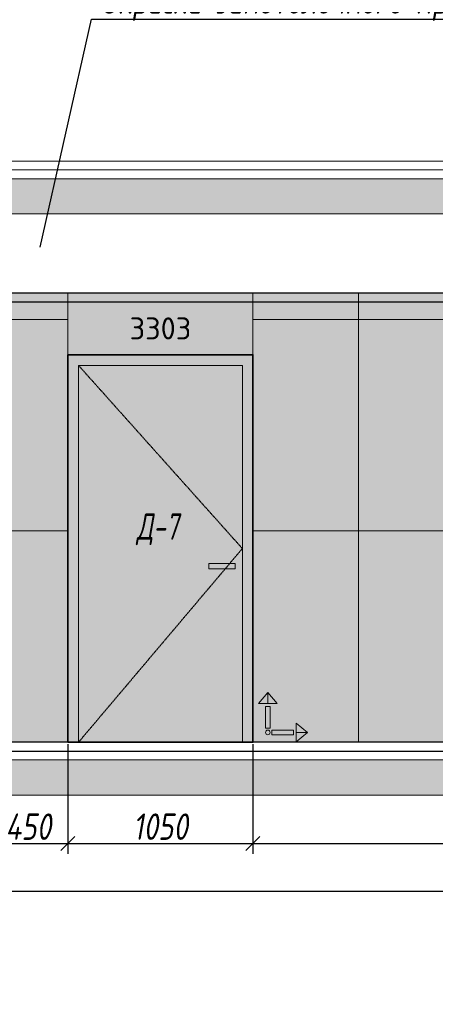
# Model space of a CAD drawing. Header units: millimetres. Extents: x -26888115 to 7466299, y -86687 to 22081.
# Tile 181 of 208: x 192102 to 194461, y 7076 to 12667. Entities that reach past the tile are written whole.
import ezdxf
from ezdxf import colors
from ezdxf.entities.mleader import LeaderData, LeaderLine
from ezdxf.math import Vec2, Vec3

# ---------------------------------------------------------------- set-up
doc = ezdxf.new("R2010")
doc.units = ezdxf.units.MM
doc.linetypes.add('( Hidden )', pattern=[0.375, 0.25, -0.125])
doc.linetypes.add('DASHDOT', pattern=[25.4, 12.7, -6.35, 0, -6.35])
doc.layers.get('Defpoints').update_dxf_attribs({"color": 31})
for name, color, linetype, lineweight in [('A-DETL-GENF', 7, 'Continuous', 5), ('meb', 26, 'Continuous', 15), ('Двери', 7, 'Continuous', 5), ('Отделка стен', 253, 'Continuous', 0)]:
    doc.layers.add(name, color=color, linetype=linetype, lineweight=lineweight)
doc.layers.add('dim_razv', color=7, linetype='DASHDOT', lineweight=9, true_color=0x285228)
doc.layers.add('pol', color=7, linetype='Continuous', lineweight=15, true_color=0x55666d)
doc.styles.add('fl_iso paper', font='isocpeur.ttf', dxfattribs={"width": 0.8, "oblique": 10})
doc.styles.add('GODT type AU', font='isocpeur.ttf')
doc.styles.add('In tre', font='isocpeur.ttf', dxfattribs={"width": 0.8, "oblique": 10})
doc.dimstyles.new('In tre 1_50', dxfattribs={"dimtxt": 150, "dimasz": 80, "dimexe": 60, "dimexo": 10, "dimgap": 20, "dimtad": 1, "dimdec": 0, "dimrnd": 5, "dimzin": 0, "dimdsep": 46, "dimtxsty": 'fl_iso paper', "dimblk": 'OBLIQUE', "dimcen": 0, "dimdle": 60, "dimadec": 0, "dimazin": 0, "dimtfac": 1, "dimtdec": 0, "dimtofl": 0, "dimtmove": 1, "dimatfit": 1, "dimfxl": 40, "dimtolj": 1, "dimtzin": 0, "dimarcsym": 1})

# ---------------------------------------------------------------- blocks, each defined once
blk = doc.blocks.new('_Oblique')
at = {"color": 0, "linetype": 'ByBlock', "lineweight": -2}
blk.add_line((-0.5, -0.5), (0.5, 0.5), dxfattribs=at)
blk = doc.blocks.new('*D146')
at = {"layer": 'Defpoints', "color": 0, "linetype": 'ByBlock', "transparency": 16777216}
for p in [(192376, 8564), (193426, 8564), (193426, 7989.8)]:
    blk.add_point(p, dxfattribs=at)
at = {"layer": 'dim_razv', "color": 0, "linetype": 'ByBlock', "lineweight": -2, "transparency": 16777216}
for p, q in [((192376, 8554), (192376, 7929.8)), ((193426, 8554), (193426, 7929.8)), ((192316, 7989.8), (193486, 7989.8))]:
    blk.add_line(p, q, dxfattribs=at)
at = {"layer": 'dim_razv', "color": 0, "linetype": 'ByBlock', "lineweight": -2, "transparency": 16777216, "xscale": 80, "yscale": 80, "zscale": 80, "rotation": 180}
blk.add_blockref('_Oblique', (192376, 7989.8), dxfattribs=at)
at = {"layer": 'dim_razv', "color": 0, "linetype": 'ByBlock', "lineweight": -2, "transparency": 16777216, "xscale": 80, "yscale": 80, "zscale": 80}
blk.add_blockref('_Oblique', (193426, 7989.8), dxfattribs=at)
at = {"layer": 'dim_razv', "color": 0, "linetype": 'ByBlock', "transparency": 16777216, "insert": (192901, 8084.8), "char_height": 150, "attachment_point": 5, "style": 'fl_iso paper'}
blk.add_mtext('\\A1;1050', dxfattribs=at)
blk = doc.blocks.new('*D147')
at = {"layer": 'Defpoints', "color": 0, "linetype": 'ByBlock', "transparency": 16777216}
for p in [(193426, 8564), (196516, 8264), (196516, 7989.8)]:
    blk.add_point(p, dxfattribs=at)
at = {"layer": 'dim_razv', "color": 0, "linetype": 'ByBlock', "lineweight": -2, "transparency": 16777216}
for p, q in [((193426, 8554), (193426, 7929.8)), ((196516, 8254), (196516, 7929.8)), ((193366, 7989.8), (196576, 7989.8))]:
    blk.add_line(p, q, dxfattribs=at)
at = {"layer": 'dim_razv', "color": 0, "linetype": 'ByBlock', "lineweight": -2, "transparency": 16777216, "xscale": 80, "yscale": 80, "zscale": 80, "rotation": 180}
blk.add_blockref('_Oblique', (193426, 7989.8), dxfattribs=at)
at = {"layer": 'dim_razv', "color": 0, "linetype": 'ByBlock', "lineweight": -2, "transparency": 16777216, "xscale": 80, "yscale": 80, "zscale": 80}
blk.add_blockref('_Oblique', (196516, 7989.8), dxfattribs=at)
at = {"layer": 'dim_razv', "color": 0, "linetype": 'ByBlock', "transparency": 16777216, "insert": (194971, 8084.8), "char_height": 150, "attachment_point": 5, "style": 'fl_iso paper'}
blk.add_mtext('\\A1;3090', dxfattribs=at)
blk = doc.blocks.new('*D155')
at = {"layer": 'Defpoints', "color": 0, "linetype": 'ByBlock', "transparency": 16777216}
for p in [(176786, 8264), (196516, 8264), (196516, 7717.8)]:
    blk.add_point(p, dxfattribs=at)
at = {"layer": 'dim_razv', "color": 0, "linetype": 'ByBlock', "lineweight": -2, "transparency": 16777216}
for p, q in [((176786, 8254), (176786, 7657.8)), ((196516, 8254), (196516, 7657.8)), ((176726, 7717.8), (196576, 7717.8))]:
    blk.add_line(p, q, dxfattribs=at)
at = {"layer": 'dim_razv', "color": 0, "linetype": 'ByBlock', "lineweight": -2, "transparency": 16777216, "xscale": 80, "yscale": 80, "zscale": 80, "rotation": 180}
blk.add_blockref('_Oblique', (176786, 7717.8), dxfattribs=at)
at = {"layer": 'dim_razv', "color": 0, "linetype": 'ByBlock', "lineweight": -2, "transparency": 16777216, "xscale": 80, "yscale": 80, "zscale": 80}
blk.add_blockref('_Oblique', (196516, 7717.8), dxfattribs=at)
at = {"layer": 'dim_razv', "color": 0, "linetype": 'ByBlock', "transparency": 16777216, "insert": (186651, 7812.8), "char_height": 150, "attachment_point": 5, "style": 'fl_iso paper'}
blk.add_mtext('\\A1;19730', dxfattribs=at)
blk = doc.blocks.new('*D181')
at = {"layer": 'Defpoints', "color": 0, "linetype": 'ByBlock', "transparency": 16777216}
for p in [(191926, 8714), (192376, 8564), (192376, 7989.8)]:
    blk.add_point(p, dxfattribs=at)
at = {"layer": 'dim_razv', "color": 0, "linetype": 'ByBlock', "lineweight": -2, "transparency": 16777216}
for p, q in [((191926, 8704), (191926, 7929.8)), ((192376, 8554), (192376, 7929.8)), ((191866, 7989.8), (192436, 7989.8))]:
    blk.add_line(p, q, dxfattribs=at)
at = {"layer": 'dim_razv', "color": 0, "linetype": 'ByBlock', "lineweight": -2, "transparency": 16777216, "xscale": 80, "yscale": 80, "zscale": 80, "rotation": 180}
blk.add_blockref('_Oblique', (191926, 7989.8), dxfattribs=at)
at = {"layer": 'dim_razv', "color": 0, "linetype": 'ByBlock', "lineweight": -2, "transparency": 16777216, "xscale": 80, "yscale": 80, "zscale": 80}
blk.add_blockref('_Oblique', (192376, 7989.8), dxfattribs=at)
at = {"layer": 'dim_razv', "color": 0, "linetype": 'ByBlock', "transparency": 16777216, "insert": (192151, 8084.8), "char_height": 150, "attachment_point": 5, "style": 'fl_iso paper'}
blk.add_mtext('\\A1;450', dxfattribs=at)
blk = doc.blocks.new('1')
at = {"layer": 'pol', "linetype": 'ByBlock'}
h = blk.add_hatch(color=1, dxfattribs=at)
h.paths.add_polyline_path([(35776.4, 73135.4), (35803.1, 73135.4), (35803.1, 73259), (35776.4, 73259)])
h.paths.add_polyline_path([(35789.8, 73274.6), (35843.2, 73274.6), (35789.8, 73338.2)])
h.paths.add_polyline_path([(35789.8, 73274.6), (35736.3, 73274.6), (35789.8, 73338.2)])
edge = h.paths.add_edge_path()
edge.add_arc((35789.8, 73110.5), 13.4, 0, 360)
h = blk.add_hatch(color=1, dxfattribs=at)
h.paths.add_polyline_path([(35813.3, 73097.1), (35813.3, 73123.9), (35936.9, 73123.9), (35936.9, 73097.1)])
h.paths.add_polyline_path([(35952.5, 73110.5), (35952.5, 73164), (36016.1, 73110.5)])
h.paths.add_polyline_path([(35952.5, 73110.5), (35952.5, 73057), (36016.1, 73110.5)])
at = {"layer": 'pol', "color": 1, "linetype": 'ByBlock'}
for points in [[(35789.8, 73274.6), (35736.3, 73274.6), (35789.8, 73338.2), (35789.8, 73274.6)], [(35789.8, 73274.6), (35843.2, 73274.6), (35789.8, 73338.2), (35789.8, 73274.6)], [(35952.5, 73110.5), (35952.5, 73164), (36016.1, 73110.5), (35952.5, 73110.5)], [(35952.5, 73110.5), (35952.5, 73057), (36016.1, 73110.5), (35952.5, 73110.5)]]:
    blk.add_lwpolyline(points, dxfattribs=at)
for points in [[(35776.4, 73135.4), (35803.1, 73135.4), (35803.1, 73259), (35776.4, 73259)], [(35813.3, 73097.1), (35813.3, 73123.9), (35936.9, 73123.9), (35936.9, 73097.1)]]:
    blk.add_lwpolyline(points, close=True, dxfattribs=at)
blk.add_circle((35789.8, 73110.5), 13.4, dxfattribs=at)

msp = doc.modelspace()

# ---------------------------------------------------------------- hatches: boundary and pattern name
at = {"layer": 'A-DETL-GENF'}
h = msp.add_hatch(dxfattribs=at)
h.set_pattern_fill('ANSI35', color=256, scale=20, style=0)
h.set_pattern_definition([(45, (32373.26, 722.8), (-89.80256, 89.80256), []), (45, (32463.07, 722.8), (-89.80256, 89.80256), [158.75, -31.75, 0, -31.75])])
h.paths.add_polyline_path([(154647.4, 11564), (198584.9, 11564), (198584.9, 11764), (154647.4, 11764)])
h.paths.add_polyline_path([(154647.4, 8264), (198584.9, 8264), (198584.9, 8464), (154647.4, 8464)])
at = {"layer": 'dim_razv', "true_color": 0xeceae4, "transparency": 33554687}
h = msp.add_hatch(dxfattribs=at)
h.set_pattern_fill('AR-SAND', color=254, scale=3, angle=315)
h.paths.add_polyline_path([(155506, 8564), (155506, 11114), (162286, 11114), (162286, 8564), (161756, 8564), (161756, 10764), (160156, 10764), (160156, 8564)])
h.paths.add_polyline_path([(163986, 8564), (163986, 11114), (175456, 11114), (175456, 8564), (175226, 8564), (175226, 10764), (173776, 10764), (173776, 8564), (166506, 8564), (166506, 10744), (164546, 10744), (164546, 8564)])
h.paths.add_polyline_path([(172651, 8614), (173451, 8614), (173451, 9264), (172651, 9264)], flags=16)
h.paths.add_polyline_path([(176506, 11114), (179466, 11114), (179466, 8564), (176506, 8564)])
h.paths.add_polyline_path([(180516, 11114), (192376, 11114), (192376, 8564), (180516, 8564)])
h.paths.add_polyline_path([(182126, 9994), (182876, 9994), (182876, 8644), (182126, 8644)], flags=16)
h.paths.add_polyline_path([(194961, 9994), (195711, 9994), (195711, 8644), (194961, 8644)], flags=16)
h.paths.add_polyline_path([(193426, 11114), (196771, 11114), (196771, 8564), (193426, 8564)])
h.paths.add_polyline_path([(197821, 11114), (198076, 11114), (198076, 8564), (197821, 8564)])
at = {"layer": 'dim_razv', "true_color": 0xcccccc}
h = msp.add_hatch(dxfattribs=at)
h.set_pattern_fill('AR-SAND', color=254, scale=3, angle=315)
h.set_pattern_definition([(352.5, (71748.94, -2574.63), (100.42605, 107.2144), [0, -115.824, 0, -129.54, 0, -123.825]), (322.5, (71748.94, -2574.63), (247.41986, 56.70328), [0, -62.484, 0, -104.394, 0, -40.005]), (282.5, (71682.67, -2508.36), (168.0997, -167.48995), [0, -38.1, 0, -137.16, 0, -179.07]), (272.5, (71682.67, -2508.36), (209.26523, -114.68433), [0, -19.05, 0, -89.916, 0, -102.87])])
h.paths.add_polyline_path([(193176, 9579), (193326, 9579), (193326, 9549), (193176, 9549)])
at = {"layer": 'meb', "lineweight": 9, "true_color": 0x000000, "transparency": 33554687}
h = msp.add_hatch(dxfattribs=at)
h.set_pattern_fill('WOOD6', color=18, scale=500, angle=70, pattern_type=2)
h.set_pattern_definition([(65.6014, (38847.9, 13734.75), (171.008879, 469.846507), [32.596, -6486.6055]), (74.3987, (38885.486, 13721.068), (1582.275289, 5809.165425), [32.596, -6486.6065]), (66.9874, (38673.623, 13782.217), (171.0084906, 469.846981), [47.5655, -9465.5815]), (73.0127, (38645.432, 13792.478), (2608.34782, 8628.2388574), [47.5655, -9465.5825]), (65.4262, (38793.002, 13722.804), (2692.964117, 5936.9969055), [62.6995, -12477.2345]), (74.5739, (38919.86, 13676.631), (1582.2764426, 5809.1649888), [62.6995, -12477.2365]), (68.1525, (38705.649, 13738.635), (171.0092826, 469.8465317), [77.5405, -15430.521]), (71.8476, (38592.89, 13779.678), (4660.4585783, 14266.3986336), [77.5405, -15430.522]), (63.4182, (38745.162, 13737.556), (2008.926161, 4057.6106541), [65.4315, -13020.817]), (74.5739, (38971.544, 13657.82), (1582.2764426, 5809.1649888), [62.6995, -12477.2365]), (71.8476, (38552.954, 13794.214), (4660.4585783, 14266.3986336), [77.5405, -15430.522]), (70, (38858.25, 13361.2), (-469.8463, 171.01), [70, -430]), (70, (38806.57, 13380), (-469.8463, 171.01), [70, -430]), (70, (38689.1, 13422.74), (-469.8463, 171.01), [70, -430]), (69.209, (38615.3424, 13449.5903), (12954.03862925, 34127.60422081), [72.507, -72434.4025]), (69.5225, (38577.912, 13463.214), (171.01042241, 469.84603378), [100.0035, -59902.08]), (82.609, (38536.997, 13478.106), (4409.75308902, 34044.93653618), [48.674, -38890.441]), (61.4686, (38552.853, 13472.334), (1666.9538994, 3117.900554), [50.5595, -10061.3315]), (70.4775, (38513.7, 13486.585), (19880.30710864, 56082.73736222), [100.0035, -59902.08]), (70.7899, (38476.268, 13500.209), (11839.88184324, 34001.03541368), [72.507, -36430.962]), (70.7899, (38436.3314, 13514.745), (11839.88184324, 34001.03541368), [72.507, -36430.962]), (76.0724, (38713.051, 13488.52), (3378.7563056, 13668.722228), [118.163, -23514.439]), (63.9277, (38830.512, 13445.767), (4188.85944166, 8585.06869065), [118.163, -23514.4345]), (76.0724, (38641.079, 13517.376), (3378.7563056, 13668.722228), [118.163, -23514.439]), (63.9277, (38500.126, 13568.668), (4188.85944166, 8585.06869065), [118.163, -23514.4345]), (85.9453, (38792.3, 13523.525), (43.186263, 1580.547963), [36.4005, -3603.6525]), (80.954, (38757.263, 13485.73), (385.2068691, 2520.240605), [78.9385, -15708.7115]), (59.0461, (38794.85, 13472.05), (6795.4575344, 11360.9666392), [78.9385, -15708.706]), (80.954, (38612.897, 13556.898), (385.2068691, 2520.240605), [78.9385, -15708.7115]), (59.0461, (38547.119, 13580.84), (6795.4575344, 11360.9666392), [78.9385, -15708.706]), (74.7636, (38667.344, 13494.514), (1411.268487, 5339.318), [120.416, -5900.381]), (63.9277, (38882.195, 13426.956), (4188.85944166, 8585.06869065), [118.163, -23514.4345]), (63.9277, (38460.189, 13583.204), (4188.85944166, 8585.06869065), [118.163, -23514.4345]), (46.8016, (38564.2, 13569.3), (1794.733447, 2007.214747), [38.079, -3769.802]), (63.9911, (38543.258, 13526.375), (2179.9383233, 4527.455938), [47.7625, -9504.722]), (73.3664, (38733.606, 13406.546), (2266.322845, 7688.5481597), [82.6425, -8432.05]), (66.6337, (38762.073, 13396.185), (171.00869, 469.8466143), [82.6425, -8432.049]), (71.5911, (38648.389, 13437.562), (5515.5177835, 16615.6266733), [60.023, -17946.92]), (70, (38741.5, 13603.2), (-469.8463, 171.01), [62.5, -437.5]), (70, (38882.45, 13551.9), (-469.8463, 171.01), [62.5, -437.5]), (51.5652, (38824.8, 13642.06), (171.00867, 469.84671), [31.623, -1549.5145]), (63.2903, (38805.57, 13603.83), (2008.926495, 4057.6104033), [42.793, -8515.826]), (76.3401, (38794.876, 13559.835), (898.24016, 3929.77849), [45.277, -4482.415]), (80.6196, (38839.313, 13594.21), (385.2061187, 2520.240567), [40.697, -8098.712]), (92.6198, (38845.946, 13634.362), (-212.463999, 3801.952825), [32.5, -6467.497]), (70, (38769.67, 13563.7), (-469.8463, 171.01), [95, -405]), (70, (38835.45, 13539.75), (-469.8463, 171.01), [95, -405]), (73.3664, (38625.308, 13634.855), (2266.322845, 7688.5481597), [85.147, -8429.5455]), (66.6337, (38587.72, 13648.535), (171.00869, 469.8466143), [85.147, -8429.545]), (70, (38934.13, 13533.1), (-469.8463, 171.01), [62.5, -437.5]), (51.5652, (38792.3, 13523.53), (171.00867, 469.84671), [55.34, -1525.7975]), (65.2365, (38826.703, 13566.874), (171.009178, 469.846743), [30.104, -5990.692]), (77.4314, (38577.002, 13516.754), (1625.459454, 7389.714305), [57.987, -11539.4265]), (88.4349, (38589.62, 13573.35), (-127.82536, 1110.70212), [23.717, -1557.4215]), (63.66, (38762.87, 13661.94), (171.008346, 469.847107), [67.9155, -4459.7755]), (76.3401, (38903.82, 13610.637), (898.24016, 3929.77849), [67.9155, -4459.7765]), (71.273, (38669.521, 13632.065), (7054.6075495, 20844.2438088), [112.528, -22393.0265]), (68.7271, (38552.052, 13674.815), (171.0088508, 469.8466633), [112.528, -22393.0255]), (61.0275, (38802.166, 13652.957), (3162.809465, 5765.986942), [48.0885, -9569.6]), (70, (38699, 13610.7), (-469.8463, 171.01), [135, -365]), (76.3401, (38955.505, 13591.826), (898.24016, 3929.77849), [67.9155, -4459.7765]), (68.7271, (38512.115, 13689.351), (171.0088508, 469.8466633), [112.528, -22393.0255]), (60.5378, (38825.46, 13695.03), (171.009083, 469.84671), [45.6205, -2995.7595]), (70, (38649.7, 13716.44), (-469.8463, 171.01), [70, -430]), (70, (38621.5, 13726.7), (-469.8463, 171.01), [70, -430]), (79.211, (38867.944, 13629.016), (556.2152697, 2990.0877084), [93.7085, -18647.955]), (76.4916, (38593.8258, 13928.33), (14455.54399161, 60185.545455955), [57.862, -83980.958]), (76.4916, (38633.7628, 13913.794), (14455.54399161, 60185.545455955), [57.862, -83980.958]), (80.0418, (38670.6607, 13876.4108), (8425.60322164, 48013.86418706), [81.2445, -57297.7555]), (62.093, (38692.218, 13825.997), (6838.6377563, 12941.5171704), [121.152, -18051.623]), (63.5515, (38760.5792, 13867.627), (13892.44688303, 27933.073674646), [57.866, -89005.62]), (67.1373, (38790.471, 13832.803), (171.0122466, 469.845349), [50.0625, -9962.4325]), (71.7899, (38835.107, 13816.557), (4831.4685046, 14736.2447852), [80.039, -15927.7715]), (70, (38891.07, 13838.75), (-469.8463, 171.01), [40, -460]), (70, (38919.26, 13828.5), (-469.8463, 171.01), [40, -460]), (68.2101, (38947.87, 13775.515), (171.0098556, 469.8463527), [80.039, -15927.7715]), (68.2101, (38999.553, 13756.704), (171.0098556, 469.8463527), [80.039, -15927.7715]), (66.4238, (38819.077, 13779.825), (171.009185, 469.8468474), [40.078, -7975.5305]), (73.5763, (38936.538, 13737.072), (2095.3090965, 7218.702968), [40.078, -7975.5315]), (66.4238, (38734.504, 13810.606), (171.009185, 469.8468474), [40.078, -7975.5305]), (73.5763, (38617.044, 13853.355), (2095.3090965, 7218.702968), [40.078, -7975.5315]), (66.4238, (38861.363, 13764.434), (171.009185, 469.8468474), [40.078, -7975.5305]), (73.5763, (38894.252, 13752.463), (2095.3090965, 7218.702968), [40.078, -7975.5315]), (66.4238, (38774.44, 13796.07), (171.009185, 469.8468474), [40.078, -7975.5305]), (73.5763, (38988.22, 13718.26), (2095.3090965, 7218.702968), [40.078, -7975.5315]), (73.5763, (38577.107, 13867.89), (2095.3090965, 7218.702968), [40.078, -7975.5315]), (73.5763, (38659.33, 13837.968), (2095.3090965, 7218.702968), [40.078, -7975.5315]), (63.66, (38750.535, 13847.34), (171.008346, 469.847107), [22.6385, -4505.0525]), (76.3401, (38628.37, 13891.8), (898.24016, 3929.77849), [22.6385, -4505.0535]), (76.3401, (38588.435, 13906.34), (898.24016, 3929.77849), [22.6385, -4505.0535]), (70.2731, (38877.4, 13801.17), (-469.8466, 171.0099), [40.0005, -460.005]), (70, (38905.6, 13790.9), (-469.8463, 171.01), [40, -460]), (51.5652, (38709.12, 13923.6), (171.00867, 469.84671), [23.717, -1557.4205]), (92.6198, (38709.12, 13923.603), (-212.463999, 3801.952825), [24.375, -6475.622]), (71.5911, (38809.922, 13878.933), (5515.5177835, 16615.6266733), [30.012, -17976.931])])
h.paths.add_polyline_path([(192376, 10764), (193426, 10764), (193426, 11114), (192376, 11114)])
h.paths.add_polyline_path([(192376, 10764), (193426, 10764), (193426, 8564), (192376, 8564)])

# ---------------------------------------------------------------- linework, layer by layer
at = {"lineweight": 13}
for points in [[(154647.4, 11814), (198584.9, 11814), (198584.9, 11864), (154647.4, 11864)], [(198584.9, 11764), (154647.4, 11764), (154647.4, 11814), (198584.9, 11814)], [(154647.4, 11564), (198584.9, 11564), (198584.9, 11764), (154647.4, 11764)], [(180516, 11114), (192376, 11114), (192376, 8564), (180516, 8564)], [(192376, 10764), (193426, 10764), (193426, 11114), (192376, 11114)], [(193426, 11114), (196771, 11114), (196771, 8564), (193426, 8564)], [(192436, 10704), (193366, 10704), (193366, 8564), (192436, 8564)], [(193176, 9579), (193326, 9579), (193326, 9549), (193176, 9549)], [(154647.4, 8264), (198584.9, 8264), (198584.9, 8464), (154647.4, 8464)]]:
    msp.add_lwpolyline(points, close=True, dxfattribs=at)
at = {"lineweight": 30}
msp.add_lwpolyline([(198076, 11114), (155506, 11114), (155506, 11064), (198076, 11064)], close=True, dxfattribs=at)
at = {"lineweight": 35}
msp.add_lwpolyline([(192376, 10764), (193426, 10764), (193426, 8564), (192376, 8564)], close=True, dxfattribs=at)
at = {"linetype": '( Hidden )', "lineweight": 13, "ltscale": 10}
msp.add_lwpolyline([(192436, 10704), (193366, 9664), (192436, 8564)], dxfattribs=at)
at = {"lineweight": 30}
for points in [[(198076, 8564), (155506, 8564)], [(155506, 8514), (198076, 8514)]]:
    msp.add_lwpolyline(points, dxfattribs=at)
at = {"lineweight": 13}
for points in [[(198276, 8514), (198584.9, 8514), (198584.9, 8464), (154647.4, 8464), (154647.4, 8514), (155306, 8514)], [(155506, 8514), (198076, 8514)]]:
    msp.add_lwpolyline(points, dxfattribs=at)
at = {"layer": 'Отделка стен', "transparency": 33554687}
for points in [[(191916, 11114), (191916, 10964), (192376, 10964), (192376, 11114)], [(193426, 11114), (193426, 10964), (194026, 10964), (194026, 11114)], [(194026, 11114), (194026, 10964), (194626, 10964), (194626, 11114)], [(191916, 10964), (191916, 9764), (192376, 9764), (192376, 10964)], [(193426, 10964), (193426, 9764), (194026, 9764), (194026, 10964)], [(194026, 10964), (194026, 9764), (194626, 9764), (194626, 10964)], [(191916, 9764), (191916, 8564), (192376, 8564), (192376, 9764)], [(193426, 9764), (193426, 8564), (194026, 8564), (194026, 9764)], [(194026, 9764), (194026, 8564), (194626, 8564), (194626, 9764)]]:
    msp.add_lwpolyline(points, close=True, dxfattribs=at)

# ---------------------------------------------------------------- block references
at = {"linetype": 'ByBlock', "xscale": 0.9938708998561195, "yscale": 0.9938708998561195, "zscale": 0.9938708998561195}
msp.add_blockref('1', (157940.1, -64042.3), dxfattribs=at)

# ---------------------------------------------------------------- texts
at = {"layer": 'dim_razv', "color": 254, "true_color": 0xcccccc, "insert": (192901, 10914), "char_height": 125, "attachment_point": 5, "style": 'GODT type AU'}
msp.add_mtext_dynamic_manual_height_columns('3303', width=166.384, gutter_width=12.5, heights=[0], dxfattribs=at)
at = {"layer": 'Двери', "lineweight": 0, "insert": (192885.1, 9773.4), "char_height": 150, "attachment_point": 5, "style": 'fl_iso paper'}
msp.add_mtext_dynamic_manual_height_columns('{\\W0.7;Д-7}', width=190.261, gutter_width=1350, heights=[0], dxfattribs=at)

# ---------------------------------------------------------------- dimensions: what is measured, and where the dimension line sits
at = {"layer": 'dim_razv', "linetype": 'ByBlock'}
for base, p1, p2, picture, middle in [((192376, 7989.8), (191926, 8714), (192376, 8564), '*D181', (192151, 8084.8)), ((193426, 7989.8), (192376, 8564), (193426, 8564), '*D146', (192901, 8084.8)), ((196516, 7989.8), (193426, 8564), (196516, 8264), '*D147', (194971, 8084.8)), ((196516, 7717.8), (176786, 8264), (196516, 8264), '*D155', (186651, 7812.8))]:
    dim = msp.add_linear_dim(base=base, p1=p1, p2=p2, dimstyle='In tre 1_50', dxfattribs=at)
    dim.commit()
    dim.dimension.update_dxf_attribs({"geometry": picture, "text_midpoint": middle})

# ---------------------------------------------------------------- leaders
at = {"layer": 'dim_razv', "color": 0, "linetype": 'ByBlock'}
ml = msp.add_multileader_mtext('Standard', dxfattribs=at)
ml.set_content('Отделка дверного полотна и стены над дверным проемом в один цвет,\\Pотделка над дверью - дверным добором', style='In tre')
ml.set_leader_properties()
ml.build(insert=Vec2(0, 0))
ml.multileader.update_dxf_attribs({"text_left_attachment_type": 6, "text_right_attachment_type": 6, "dogleg_length": 1, "arrow_head_size": 0, "scale": 50})
ctx = ml.context
ctx.base_point, ctx.scale, ctx.char_height, ctx.arrow_head_size, ctx.landing_gap_size, ctx.plane_origin = Vec3(180862.2, 13244.7), 50, 150, 0, 4.5, Vec3(191689.1, 10903.5)
ctx.left_attachment, ctx.right_attachment = 6, 6
notes = []
notes.append((ctx, [(1, (1, 1, 0), (180812.2, 13244.7), (1, 0), 50, [(1, [(180316.7, 10937.7)], 0, [])])]))
ctx.mtext.insert, ctx.mtext.width, ctx.mtext.defined_height, ctx.mtext.flow_direction = Vec3(180866.7, 13439.7), 3092.716, 696.6, 5
ml = msp.add_multileader_mtext('Standard', dxfattribs=at)
ml.set_content('Плитка керамогранитная, настенная, размер плитки 600х1200мм, расположить вертикально', style='In tre')
ml.set_leader_properties()
ml.build(insert=Vec2(0, 0))
ml.multileader.update_dxf_attribs({"text_left_attachment_type": 6, "text_right_attachment_type": 6, "dogleg_length": 1, "arrow_head_size": 0, "scale": 50})
ctx = ml.context
ctx.base_point, ctx.scale, ctx.char_height, ctx.arrow_head_size, ctx.landing_gap_size, ctx.plane_origin = Vec3(172602.6, 13201.1), 50, 150, 0, 4.5, Vec3(174616.7, 12398)
ctx.left_attachment, ctx.right_attachment = 6, 6
notes.append((ctx, [(1, (1, 1, 0), (172552.6, 13201.1), (1, 0), 50, [(1, [(171985.4, 10824.6)], 0, [])])]))
ctx.mtext.insert, ctx.mtext.width, ctx.mtext.defined_height, ctx.mtext.flow_direction = Vec3(172607.1, 13396.1), 3060.297, 696.6, 5
ml = msp.add_multileader_mtext('Standard', dxfattribs=at)
ml.set_content('Цифры номера квартиры (аппартаментов), цвет металлический светлый, \\Pвысота номера - 130*мм', style='In tre')
ml.set_leader_properties()
ml.build(insert=Vec2(0, 0))
ml.multileader.update_dxf_attribs({"text_left_attachment_type": 6, "text_right_attachment_type": 6, "dogleg_length": 1, "arrow_head_size": 0, "scale": 50})
ctx = ml.context
ctx.base_point, ctx.scale, ctx.char_height, ctx.arrow_head_size, ctx.landing_gap_size, ctx.plane_origin = Vec3(176169.3, 13204.5), 50, 150, 0, 4.5, Vec3(191231.8, 11137.7)
ctx.left_attachment, ctx.right_attachment = 6, 6
notes.append((ctx, [(0, (1, 1, 0), (179590.6, 13204.5), (-1, 0), 50, [(1, [(179888.4, 10969.2)], 0, [])])]))
ctx.mtext.insert, ctx.mtext.width, ctx.mtext.defined_height, ctx.mtext.flow_direction = Vec3(176173.8, 13399.5), 3469.079, 696.6, 5
ml = msp.add_multileader_mtext('Standard', dxfattribs=at)
ml.set_content('Потолок подвесной, реечный\\Pрейка 50х50 белого цвета, шаг рейки 120-125мм', style='In tre')
ml.set_leader_properties()
ml.build(insert=Vec2(0, 0))
ml.multileader.update_dxf_attribs({"text_left_attachment_type": 6, "text_right_attachment_type": 6, "dogleg_length": 1, "arrow_head_size": 0, "scale": 50})
ctx = ml.context
ctx.base_point, ctx.scale, ctx.char_height, ctx.arrow_head_size, ctx.landing_gap_size, ctx.plane_origin = Vec3(167536.3, 12932.2), 50, 150, 0, 4.5, Vec3(176183.4, 11137.7)
ctx.left_attachment, ctx.right_attachment = 6, 6
notes.append((ctx, [(0, (1, 1, 0), (169788.2, 12932.2), (-1, 0), 50, [(1, [(169971, 11114)], 0, [])])]))
ctx.mtext.insert, ctx.mtext.width, ctx.mtext.defined_height, ctx.mtext.flow_direction = Vec3(167540.8, 13127.2), 2509.515, 696.6, 5
ml = msp.add_multileader_mtext('Standard', dxfattribs=at)
ml.set_content('Потолок подвесной, реечный\\Pрейка 50х50 белого цвета, шаг рейки 120-125мм', style='In tre')
ml.set_leader_properties()
ml.build(insert=Vec2(0, 0))
ml.multileader.update_dxf_attribs({"text_left_attachment_type": 6, "text_right_attachment_type": 6, "dogleg_length": 1, "arrow_head_size": 0, "scale": 50})
ctx = ml.context
ctx.base_point, ctx.scale, ctx.char_height, ctx.arrow_head_size, ctx.landing_gap_size, ctx.plane_origin = Vec3(188312.7, 12932.2), 50, 150, 0, 4.5, Vec3(202119.8, 11137.7)
ctx.left_attachment, ctx.right_attachment = 6, 6
notes.append((ctx, [(0, (1, 1, 0), (190564.5, 12932.2), (-1, 0), 50, [(1, [(190747.4, 11114)], 0, [])])]))
ctx.mtext.insert, ctx.mtext.width, ctx.mtext.defined_height, ctx.mtext.flow_direction = Vec3(188317.2, 13127.2), 2509.515, 696.6, 5
ml = msp.add_multileader_mtext('Standard', dxfattribs=at)
ml.set_content('Решетка вентиляционная декоративная 850х400 в цвет стен', style='In tre')
ml.set_leader_properties()
ml.build(insert=Vec2(0, 0))
ml.multileader.update_dxf_attribs({"text_left_attachment_type": 6, "text_right_attachment_type": 6, "dogleg_length": 1, "arrow_head_size": 0, "scale": 50})
ctx = ml.context
ctx.base_point, ctx.scale, ctx.char_height, ctx.arrow_head_size, ctx.landing_gap_size, ctx.plane_origin = Vec3(160385.8, 12847.8), 50, 150, 0, 4.5, Vec3(169956.1, 10760)
ctx.left_attachment, ctx.right_attachment = 6, 6
notes.append((ctx, [(0, (1, 1, 0), (163293.1, 12847.8), (-1, 0), 50, [(1, [(163651, 11517.5)], 0, [])])]))
ctx.mtext.insert, ctx.mtext.width, ctx.mtext.defined_height, ctx.mtext.flow_direction = Vec3(160390.3, 13042.8), 2996.732, 696.6, 5
ml = msp.add_multileader_mtext('Standard', dxfattribs=at)
ml.set_content('Окраска запотолочного пространства в белый цвет RAL9016', style='In tre')
ml.set_leader_properties()
ml.build(insert=Vec2(0, 0))
ml.multileader.update_dxf_attribs({"text_left_attachment_type": 6, "text_right_attachment_type": 6, "dogleg_length": 1, "arrow_head_size": 0, "scale": 50})
ctx = ml.context
ctx.base_point, ctx.scale, ctx.char_height, ctx.arrow_head_size, ctx.landing_gap_size, ctx.plane_origin = Vec3(192558.8, 12670.9), 50, 150, 0, 4.5, Vec3(202653.4, 9153.1)
ctx.left_attachment, ctx.right_attachment = 6, 6
notes.append((ctx, [(0, (1, 1, 0), (192508.8, 12670.9), (1, 0), 50, [(0, [(192218.5, 11376.2)], 0, [])])]))
ctx.mtext.insert, ctx.mtext.width, ctx.mtext.flow_direction = Vec3(192563.3, 12850.9), 3148.852, 5
ml = msp.add_multileader_mtext('Standard', dxfattribs=at)
ml.set_content('Розетка для уборочного инвентаря, \\Pв цвет стен', style='In tre')
ml.set_leader_properties()
ml.build(insert=Vec2(0, 0))
ml.multileader.update_dxf_attribs({"text_left_attachment_type": 6, "text_right_attachment_type": 6, "dogleg_length": 1, "arrow_head_size": 0, "scale": 50})
ctx = ml.context
ctx.base_point, ctx.scale, ctx.char_height, ctx.arrow_head_size, ctx.landing_gap_size, ctx.plane_origin = Vec3(185240.8, 7339.3), 50, 150, 0, 4.5, Vec3(191349.5, 7218.9)
ctx.left_attachment, ctx.right_attachment = 6, 6
notes.append((ctx, [(0, (1, 1, 0), (188076.9, 7339.3), (-1, 0), 50, [(1, [(187826, 8814)], 0, [])])]))
ctx.mtext.insert, ctx.mtext.width, ctx.mtext.defined_height, ctx.mtext.flow_direction = Vec3(185245.3, 7519.3), 3060.297, 696.6, 5
ml = msp.add_multileader_mtext('Standard', dxfattribs=at)
ml.set_content('Зеркало на стене, выполнить в один уровень с отделкой стен', style='In tre')
ml.set_leader_properties()
ml.build(insert=Vec2(0, 0))
ml.multileader.update_dxf_attribs({"text_left_attachment_type": 6, "text_right_attachment_type": 6, "dogleg_length": 1, "arrow_head_size": 0, "scale": 50})
ctx = ml.context
ctx.base_point, ctx.scale, ctx.char_height, ctx.arrow_head_size, ctx.landing_gap_size, ctx.plane_origin = Vec3(159178.8, 7381.7), 50, 150, 0, 4.5, Vec3(168730.8, 5587.2)
ctx.left_attachment, ctx.right_attachment = 6, 6
notes.append((ctx, [(0, (1, 1, 0), (162071.4, 7381.7), (-1, 0), 20, [(1, [(163189.1, 8664)], 0, [])])]))
ctx.mtext.insert, ctx.mtext.width, ctx.mtext.defined_height, ctx.mtext.flow_direction = Vec3(159183.3, 7576.7), 3043.138, 696.6, 5
ml = msp.add_multileader_mtext('Standard', dxfattribs=at)
ml.set_content('Решетка вентиляционная декоративная 700х550 в цвет стен', style='In tre')
ml.set_leader_properties()
ml.build(insert=Vec2(0, 0))
ml.multileader.update_dxf_attribs({"text_left_attachment_type": 6, "text_right_attachment_type": 6, "dogleg_length": 1, "arrow_head_size": 0, "scale": 50})
ctx = ml.context
ctx.base_point, ctx.scale, ctx.char_height, ctx.arrow_head_size, ctx.landing_gap_size, ctx.plane_origin = Vec3(169534.2, 7381.7), 50, 150, 0, 4.5, Vec3(178397.5, 5587.2)
ctx.left_attachment, ctx.right_attachment = 6, 6
notes.append((ctx, [(0, (1, 1, 0), (172429.5, 7381.7), (-1, 0), 50, [(1, [(172835.9, 8664)], 0, [])])]))
ctx.mtext.insert, ctx.mtext.width, ctx.mtext.defined_height, ctx.mtext.flow_direction = Vec3(169538.7, 7576.7), 3043.138, 696.6, 5
ml = msp.add_multileader_mtext('Standard', dxfattribs=at)
ml.set_content('Шкаф пожарный встроенный', style='In tre')
ml.set_leader_properties()
ml.build(insert=Vec2(0, 0))
ml.multileader.update_dxf_attribs({"text_left_attachment_type": 6, "text_right_attachment_type": 6, "dogleg_length": 1, "arrow_head_size": 0, "scale": 50})
ctx = ml.context
ctx.base_point, ctx.scale, ctx.char_height, ctx.arrow_head_size, ctx.landing_gap_size, ctx.plane_origin = Vec3(182776.1, 7381.7), 50, 150, 0, 4.5, Vec3(197411.1, 5587.2)
ctx.left_attachment, ctx.right_attachment = 6, 6
notes.append((ctx, [(1, (1, 1, 0), (182726.1, 7381.7), (1, 0), 50, [(1, [(182459.5, 8664)], 0, [])])]))
ctx.mtext.insert, ctx.mtext.width, ctx.mtext.defined_height, ctx.mtext.flow_direction = Vec3(182780.6, 7576.7), 2509.515, 696.6, 5
for ctx, leaders in notes:
    for number, flags, end, landing, length, lines in leaders:
        leader = LeaderData()
        leader.index, (leader.has_last_leader_line, leader.has_dogleg_vector, leader.attachment_direction) = number, flags
        leader.last_leader_point, leader.dogleg_vector, leader.dogleg_length = Vec3(end), Vec3(landing), length
        for number, points, colour, breaks in lines:
            line = LeaderLine()
            line.index, line.vertices, line.color, line.breaks = number, Vec3.list(points), colors.encode_raw_color(colour), breaks
            leader.lines.append(line)
        ctx.leaders.append(leader)

doc.saveas('drawing.dxf')
